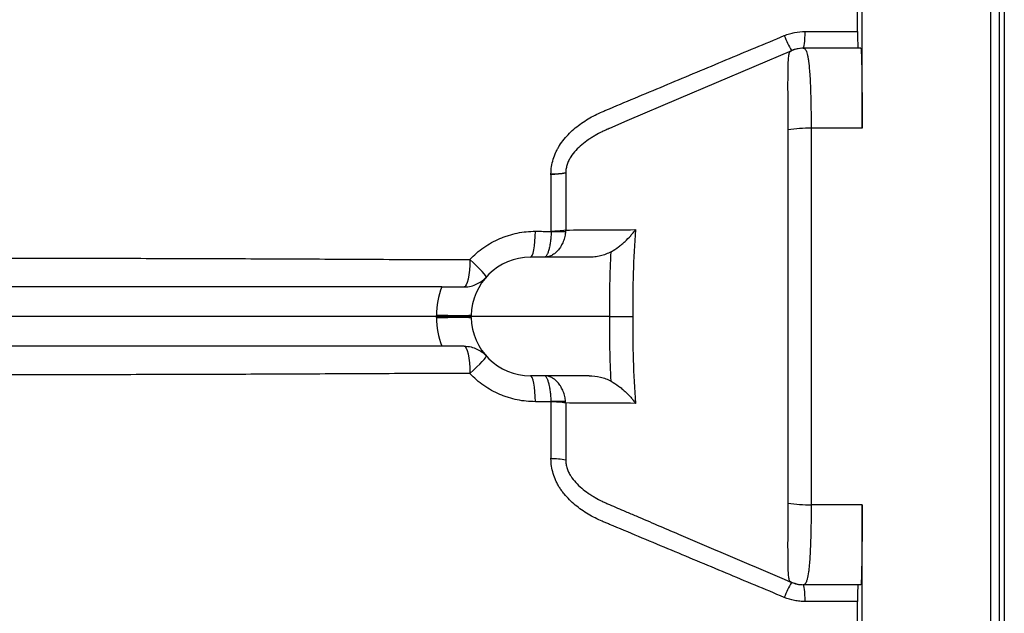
# Model space of a CAD drawing. Header units: millimetres. Extents: x 5407 to 15347, y 2145 to 17923.
# Tile 8 of 13: x 13685 to 15347, y 4114 to 5116. Entities that reach past the tile are written whole.
import ezdxf

# ---------------------------------------------------------------- set-up
doc = ezdxf.new("R2010")
doc.units = ezdxf.units.MM
doc.header["$LTSCALE"] = 5

msp = doc.modelspace()

# ---------------------------------------------------------------- linework, layer by layer
at = {"color": 8, "linetype": 'Continuous', "lineweight": 25}
for p, q in [((15324.3, 4615.1), (15324.3, 6647.6)), ((15324.3, 2582.6), (15324.3, 4615.1))]:
    msp.add_line(p, q, dxfattribs=at)
at = {"color": 7, "linetype": 'Continuous', "lineweight": 25}
for p, q in [((15338.9, 4615.1), (15338.9, 6636)), ((15346.9, 6345.1), (15346.9, 4615.1)), ((15106.9, 4933.1), (15106.9, 6052.3)), ((14987.5, 5064), (14987.5, 5064)), ((15007.2, 5068.1), (15008.2, 5068.1)), ((15104.7, 5068.1), (15008.2, 5068.1)), ((14709.9, 4945.4), (14680.4, 4932.7)), ((15106.9, 4933.1), (15020.8, 4933.1)), ((14645.9, 4715.1), (14547, 4715.1)), ((14397.2, 4665.1), (11896.7, 4665.1)), ((14388.3, 4615.1), (11896.8, 4615.1)), ((14388.3, 4615.1), (14388.3, 4616.9)), ((14388.3, 4613.4), (14388.3, 4615.1)), ((14446.9, 4615.1), (14388.3, 4615.1)), ((14447, 4616.9), (14446.9, 4615.1)), ((14681.2, 4615.1), (14446.9, 4615.1)), ((14447, 4613.4), (14446.9, 4615.1)), ((15338.9, 2594.2), (15338.9, 4615.1)), ((15346.9, 4615.1), (15346.9, 2885.1)), ((14397.2, 4565.1), (11896.7, 4565.1)), ((14645.9, 4515.1), (14547, 4515.1)), ((15106.9, 4297.2), (15020.8, 4297.2)), ((15106.9, 3177.9), (15106.9, 4297.2)), ((15104.7, 4162.2), (15008.2, 4162.2))]:
    msp.add_line(p, q, dxfattribs=at)
at = {"color": 7, "linetype": 'Continuous', "lineweight": 25, "flags": 128}
for points in [[(15007.2, 5068.1), (15007.8, 5068.6), (15008.4, 5070.1), (15009, 5072.6), (15009.6, 5075.9), (15010.1, 5080.1), (15010.5, 5085), (15010.8, 5090.5), (15011, 5096.5)], [(14987.5, 5064), (14797, 4982.6), (14709.9, 4945.4)], [(14547, 4715.1), (14548.5, 4715.9), (14550, 4718.4), (14551.4, 4722.3), (14552.6, 4727.7), (14553.7, 4734.2), (14554.5, 4741.8), (14555.1, 4750.2), (14555.5, 4759)], [(14444.9, 4711.2), (14444.6, 4702), (14443.9, 4693.3), (14443, 4685.3), (14441.8, 4678.4), (14440.3, 4672.7), (14438.7, 4668.6), (14437, 4666), (14435.2, 4665.1)], [(14472.4, 4681.8), (14472.3, 4682.7), (14471.1, 4684.6), (14468.8, 4687.4), (14465.5, 4691), (14461.4, 4695.3), (14456.4, 4700.2), (14450.9, 4705.6), (14444.9, 4711.2)], [(14447, 4616.9), (14446, 4616.7), (14443.3, 4616.6), (14438.7, 4616.5), (14432.7, 4616.4), (14425.3, 4616.4), (14416.8, 4616.5), (14407.6, 4616.6), (14397.9, 4616.7), (14388.3, 4616.9)], [(14388.3, 4613.4), (14397.9, 4613.6), (14407.6, 4613.7), (14416.8, 4613.8), (14425.3, 4613.9), (14432.7, 4613.9), (14438.7, 4613.8), (14443.3, 4613.7), (14446, 4613.6), (14447, 4613.4)], [(14435.2, 4565.1), (14437, 4564.3), (14438.7, 4561.7), (14440.3, 4557.5), (14441.8, 4551.9), (14443, 4544.9), (14443.9, 4537), (14444.6, 4528.3), (14444.9, 4519.1)], [(14444.9, 4519.1), (14450.9, 4524.7), (14456.4, 4530), (14461.4, 4534.9), (14465.5, 4539.2), (14468.8, 4542.8), (14471.1, 4545.6), (14472.3, 4547.5), (14472.4, 4548.5)], [(14555.5, 4471.3), (14555.1, 4480.1), (14554.5, 4488.5), (14553.7, 4496), (14552.6, 4502.6), (14551.4, 4507.9), (14550, 4511.9), (14548.5, 4514.3), (14547, 4515.1)], [(14987.5, 4166.2), (14987.5, 4166.2)], [(15011, 4133.8), (15010.8, 4139.7), (15010.5, 4145.2), (15010.1, 4150.1), (15009.6, 4154.3), (15009, 4157.7), (15008.4, 4160.2), (15007.8, 4161.7), (15007.2, 4162.2)]]:
    msp.add_lwpolyline(points, dxfattribs=at)
at = {"color": 7, "linetype": 'Continuous', "lineweight": 25}
for centre, radius, start, end in [((15185.2, 5172.9), 225.6, 201.7003, 208.8373), ((15008.2, 5019.7), 48.4, 90.0251, 118.7129), ((15007.2, 5018.1), 50, 90.2326, 113.1648), ((15017.8, 4711.4), 221.7, 89.207, 99.2976), ((14581.2, 5006), 150.2, 270.198, 279.7512), ((14580.5, 5005.2), 149.8, 270.4551, 280.0374), ((14579.9, 4956.4), 197, 270.6336, 277.7566), ((14594.2, 4973.1), 214.5, 266.7566, 273.2434), ((14547, 4615.1), 100, 90, 179), ((14538.3, 4614.3), 150, 160.1749, 179), ((14538.3, 4616), 150, 181, 199.8251), ((14547, 4615.1), 100, 181, 270), ((14594.2, 4257.2), 214.5, 86.7566, 93.2434), ((14579.9, 4273.9), 197.1, 82.2453, 89.368), ((14580.6, 4225.1), 149.8, 79.9726, 89.5538), ((15017.8, 4518.9), 221.7, 260.7026, 270.7933), ((15185.2, 4057.4), 225.6, 151.1622, 158.2995), ((15008.2, 4210.6), 48.4, 241.286, 269.9749)]:
    msp.add_arc(centre, radius, start, end, dxfattribs=at)
for points, knots in [([(15099.3, 5096.4), (15099.3, 5107.5), (15099.3, 5118.6), (15099.3, 5140.6), (15099.3, 5151.5), (15099.3, 5162.4)], [0, 0, 0, 0, 0.5, 0.5, 1, 1, 1, 1]), ([(14596, 4903.8), (14598.5, 4907.6), (14601.1, 4911.2), (14606.7, 4918.1), (14609.7, 4921.4), (14619.2, 4930.9), (14626.1, 4936.5), (14640.5, 4946.6), (14648.1, 4951.2), (14660, 4957.2), (14664, 4959.1), (14670.1, 4961.7), (14672.2, 4962.6), (14676.3, 4964.3), (14711.1, 4978.9), (14745.9, 4993.5), (14811.5, 5020.9), (14844.3, 5034.7), (14909.9, 5062.1), (14942.7, 5075.8), (14975.5, 5089.4)], [0, 0, 0, 0, 0.03125, 0.03125, 0.0625, 0.0625, 0.125, 0.125, 0.1875, 0.1875, 0.21875, 0.21875, 0.234375, 0.234375, 0.25, 0.5, 0.5, 0.75, 0.75, 1, 1, 1, 1]), ([(14975.5, 5089.4), (14978.4, 5090.6), (14981.3, 5091.6), (14987.1, 5093.4), (14990, 5094.1), (14998.9, 5095.9), (15004.9, 5096.5), (15011, 5096.5)], [0, 0, 0, 0, 0.25, 0.25, 0.5, 0.5, 1, 1, 1, 1]), ([(15099.3, 5096.4), (15099.3, 5092.3), (15099.3, 5088.5), (15099.4, 5083.2), (15099.4, 5081.6), (15099.4, 5078.6), (15099.4, 5077.2), (15099.5, 5075.3), (15099.5, 5074.7), (15099.5, 5073.5), (15099.5, 5073), (15099.6, 5071.6), (15099.6, 5070.7), (15099.7, 5069.4), (15099.7, 5068.9), (15099.8, 5068.2), (15099.8, 5068.1), (15099.8, 5068.1)], [0, 0, 0, 0, 0.25, 0.25, 0.375, 0.375, 0.5, 0.5, 0.5625, 0.5625, 0.625, 0.625, 0.75, 0.75, 0.875, 0.875, 1, 1, 1, 1]), ([(14981.9, 4930.2), (14981.9, 4938.6), (14981.9, 4946.7), (14981.9, 4958.7), (14981.9, 4962.6), (14981.9, 4970.4), (14981.9, 4974.2), (14981.9, 4985.4), (14981.8, 4992.5), (14981.8, 5002.6), (14981.8, 5005.8), (14981.8, 5012.2), (14981.8, 5015.2), (14981.9, 5024), (14981.9, 5029.3), (14982, 5036.6), (14982.1, 5038.9), (14982.2, 5043.2), (14982.3, 5045.2), (14982.6, 5050.8), (14982.9, 5053.9), (14983.5, 5057.7), (14983.7, 5058.8), (14984.1, 5060.2), (14984.3, 5060.7), (14984.6, 5061.4), (14984.8, 5061.8), (14984.9, 5062.1)], [0, 0, 0, 0, 0.125, 0.125, 0.1875, 0.1875, 0.25, 0.25, 0.375, 0.375, 0.4375, 0.4375, 0.5, 0.5, 0.625, 0.625, 0.6875, 0.6875, 0.75, 0.75, 0.875, 0.875, 0.9375, 0.9375, 0.96875, 0.96875, 1, 1, 1, 1]), ([(14984.9, 5062.1), (14985.1, 5062.5), (14985.5, 5062.8), (14986.1, 5063.3), (14986.3, 5063.4), (14986.8, 5063.7), (14987, 5063.8), (14987.2, 5063.9), (14987.4, 5064), (14987.4, 5064), (14987.5, 5064), (14987.5, 5064), (14987.5, 5064)], [0, 0, 0, 0, 0.5, 0.5, 0.75, 0.75, 0.875, 0.9375, 0.96875, 0.984375, 0.984375, 1, 1, 1, 1]), ([(15008.2, 5068.1), (15008.8, 5068.1), (15009.4, 5067.8), (15010.5, 5067), (15011.1, 5066.4), (15012.6, 5063.9), (15013.5, 5061.5), (15014.5, 5057.4), (15014.7, 5056.6), (15015.1, 5054.7), (15015.3, 5053.8), (15015.8, 5050.7), (15016.1, 5048.5), (15017.1, 5041.4), (15017.6, 5036), (15018.3, 5026.8), (15018.6, 5023.5), (15019, 5016.8), (15019.2, 5013.3), (15019.7, 5002.4), (15020, 4994.6), (15020.2, 4984.3), (15020.3, 4982.2), (15020.4, 4977.9), (15020.4, 4975.8), (15020.6, 4969.3), (15020.6, 4965), (15020.8, 4951.6), (15020.8, 4942.5), (15020.8, 4933.1)], [0, 0, 0, 0, 0.0625, 0.0625, 0.125, 0.125, 0.25, 0.25, 0.28125, 0.28125, 0.3125, 0.3125, 0.375, 0.375, 0.5, 0.5, 0.5625, 0.5625, 0.625, 0.625, 0.75, 0.75, 0.78125, 0.78125, 0.8125, 0.8125, 0.875, 0.875, 1, 1, 1, 1]), ([(15104.7, 5068.1), (15104.9, 5068.1), (15105, 5067.2), (15105.2, 5064.7), (15105.3, 5063.7), (15105.4, 5061.9), (15105.5, 5061.2), (15105.5, 5059.8), (15105.6, 5059), (15105.7, 5054.9), (15105.9, 5050.9), (15106, 5043.8), (15106.1, 5041.2), (15106.2, 5037.1), (15106.2, 5035.7), (15106.3, 5032.8), (15106.3, 5031.3), (15106.4, 5023.6), (15106.5, 5016.9), (15106.6, 5006), (15106.7, 5002.2), (15106.7, 4994.4), (15106.8, 4990.4), (15106.8, 4978), (15106.9, 4969.5), (15106.9, 4956.2), (15106.9, 4951.6), (15106.9, 4942.5), (15106.9, 4937.8), (15106.9, 4933.1)], [0, 0, 0, 0, 0.125, 0.125, 0.1875, 0.1875, 0.21875, 0.21875, 0.25, 0.25, 0.375, 0.375, 0.4375, 0.4375, 0.46875, 0.46875, 0.5, 0.5, 0.625, 0.625, 0.6875, 0.6875, 0.75, 0.75, 0.875, 0.875, 0.9375, 0.9375, 1, 1, 1, 1]), ([(14680.4, 4932.7), (14680.3, 4932.7), (14680.3, 4932.7), (14680.2, 4932.7), (14680.2, 4932.7), (14679.9, 4932.6), (14679.5, 4932.4), (14678.6, 4932), (14677.8, 4931.6), (14676.3, 4931), (14675.3, 4930.5), (14672.2, 4929.1), (14670.2, 4928.1), (14664.1, 4925.1), (14660.1, 4923), (14654.3, 4919.6), (14652.3, 4918.4), (14648.5, 4916), (14646.6, 4914.8), (14641, 4910.9), (14637.3, 4908.2), (14630.2, 4902.2), (14626.8, 4899.1), (14620.5, 4892.2), (14617.6, 4888.5), (14613.8, 4882.6), (14612.7, 4880.6), (14610.6, 4876.3), (14609.7, 4874.1), (14608.3, 4869.6), (14607.7, 4867.3), (14606.9, 4862.7), (14606.7, 4860.3), (14606.6, 4858)], [0, 0, 0, 0, 0.000977, 0.000977, 0.001953, 0.003906, 0.007812, 0.015625, 0.03125, 0.03125, 0.0625, 0.0625, 0.125, 0.125, 0.25, 0.25, 0.3125, 0.3125, 0.375, 0.375, 0.5, 0.5, 0.625, 0.625, 0.75, 0.75, 0.8125, 0.8125, 0.875, 0.875, 0.9375, 0.9375, 1, 1, 1, 1]), ([(14981.9, 4300.1), (14981.9, 4326.1), (14981.9, 4352.2), (14981.9, 4404.6), (14981.9, 4430.9), (14981.9, 4483.4), (14981.9, 4509.7), (14981.9, 4562.3), (14981.9, 4588.7), (14981.9, 4641.4), (14981.9, 4667.8), (14981.9, 4720.5), (14981.9, 4746.8), (14981.9, 4799.4), (14981.9, 4825.7), (14981.9, 4878), (14981.9, 4904.1), (14981.9, 4930.2)], [0, 0, 0, 0, 0.125, 0.125, 0.25, 0.25, 0.375, 0.375, 0.5, 0.5, 0.625, 0.625, 0.75, 0.75, 0.875, 0.875, 1, 1, 1, 1]), ([(15020.8, 4933.1), (15020.8, 4906.8), (15020.8, 4880.4), (15020.8, 4827.6), (15020.7, 4801.1), (15020.7, 4748), (15020.7, 4721.5), (15020.7, 4668.3), (15020.7, 4641.7), (15020.7, 4588.5), (15020.7, 4561.9), (15020.7, 4508.7), (15020.7, 4482.2), (15020.7, 4429.2), (15020.8, 4402.7), (15020.8, 4349.8), (15020.8, 4323.5), (15020.8, 4297.2)], [0, 0, 0, 0, 0.125, 0.125, 0.25, 0.25, 0.375, 0.375, 0.5, 0.5, 0.625, 0.625, 0.75, 0.75, 0.875, 0.875, 1, 1, 1, 1]), ([(14581.7, 4855.8), (14581.7, 4864.3), (14583.1, 4872.5), (14586.8, 4884.7), (14588.3, 4888.7), (14590.9, 4894.5), (14591.9, 4896.4), (14593.4, 4899.2), (14594.1, 4900.6), (14595.1, 4902.2), (14595.5, 4902.9), (14595.8, 4903.4), (14595.9, 4903.6), (14596, 4903.8)], [0, 0, 0, 0, 0.5, 0.5, 0.75, 0.75, 0.875, 0.875, 0.9375, 0.96875, 0.984375, 0.984375, 1, 1, 1, 1]), ([(14582.1, 4759.4), (14582, 4775.4), (14582, 4791.5), (14581.9, 4815.5), (14581.9, 4823.5), (14581.8, 4835.4), (14581.8, 4839.4), (14581.8, 4845.4), (14581.8, 4847.4), (14581.8, 4851.4), (14581.7, 4853.4), (14581.7, 4855.4)], [0, 0, 0, 0, 0.5, 0.5, 0.75, 0.75, 0.875, 0.875, 0.9375, 0.9375, 1, 1, 1, 1]), ([(14606.6, 4857.7), (14606.6, 4853.7), (14606.6, 4849.7), (14606.6, 4841.6), (14606.6, 4837.6), (14606.6, 4825.6), (14606.6, 4817.5), (14606.5, 4793.4), (14606.5, 4777.3), (14606.5, 4761.1)], [0, 0, 0, 0, 0.125, 0.125, 0.25, 0.25, 0.5, 0.5, 1, 1, 1, 1]), ([(14444.9, 4711.2), (14448.4, 4715), (14452.2, 4718.7), (14460, 4725.5), (14464.1, 4728.8), (14476.9, 4737.7), (14485.9, 4742.7), (14497.7, 4747.8), (14500.1, 4748.7), (14505, 4750.5), (14507.5, 4751.4), (14514.9, 4753.7), (14519.9, 4755), (14534.9, 4758), (14545.1, 4759), (14555.5, 4759)], [0, 0, 0, 0, 0.125, 0.125, 0.25, 0.25, 0.5, 0.5, 0.5625, 0.5625, 0.625, 0.625, 0.75, 0.75, 1, 1, 1, 1]), ([(14606.3, 4758.9), (14606.1, 4755.9), (14605.6, 4753), (14604.6, 4748.7), (14604.2, 4747.3), (14603.4, 4744.5), (14602.9, 4743.1), (14601.3, 4739.1), (14600.1, 4736.6), (14597.4, 4731.8), (14595.9, 4729.6), (14592.6, 4725.6), (14590.8, 4723.9), (14588, 4721.5), (14587, 4720.8), (14585, 4719.5), (14584, 4718.9), (14581, 4717.3), (14578.9, 4716.5), (14575.6, 4715.7), (14574.5, 4715.5), (14572.9, 4715.3), (14572.3, 4715.2), (14571.2, 4715.2), (14570.6, 4715.1), (14570.1, 4715.1)], [0, 0, 0, 0, 0.125, 0.125, 0.1875, 0.1875, 0.25, 0.25, 0.375, 0.375, 0.5, 0.5, 0.625, 0.625, 0.6875, 0.6875, 0.75, 0.75, 0.875, 0.875, 0.9375, 0.9375, 0.96875, 0.96875, 1, 1, 1, 1]), ([(14582.1, 4758.9), (14582, 4755.9), (14581.8, 4753), (14581.5, 4748.7), (14581.4, 4747.3), (14581.1, 4744.5), (14580.9, 4743.1), (14580.4, 4739.1), (14580, 4736.6), (14579.1, 4731.8), (14578.6, 4729.6), (14577.5, 4725.6), (14576.9, 4723.9), (14576, 4721.5), (14575.7, 4720.8), (14575, 4719.5), (14574.7, 4718.9), (14573.7, 4717.3), (14573, 4716.5), (14571.9, 4715.7), (14571.5, 4715.5), (14571, 4715.3), (14570.8, 4715.2), (14570.5, 4715.2), (14570.3, 4715.1), (14570.1, 4715.1)], [0, 0, 0, 0, 0.125, 0.125, 0.1875, 0.1875, 0.25, 0.25, 0.375, 0.375, 0.5, 0.5, 0.625, 0.625, 0.6875, 0.6875, 0.75, 0.75, 0.875, 0.875, 0.9375, 0.9375, 0.96875, 0.96875, 1, 1, 1, 1]), ([(14606.5, 4761.1), (14623.9, 4761.3), (14641.4, 4761.4), (14658.8, 4761.4), (14680.7, 4761.6), (14702.5, 4761.7), (14724.4, 4761.8)], [0, 0, 0, 0, 0.01665679, 0.01665679, 0.01665679, 0.0375052, 0.0375052, 0.0375052, 0.0375052]), ([(14683.2, 4724.5), (14687.6, 4726.9), (14691.7, 4729.6), (14697.6, 4734), (14699.5, 4735.5), (14703.2, 4738.6), (14705, 4740.2), (14710.1, 4745), (14713.3, 4748.2), (14717.7, 4753.2), (14719.2, 4754.9), (14721.2, 4757.5), (14721.9, 4758.3), (14723.2, 4760.1), (14723.8, 4760.9), (14724.4, 4761.8)], [0, 0, 0, 0, 0.25, 0.25, 0.375, 0.375, 0.5, 0.5, 0.75, 0.75, 0.875, 0.875, 0.9375, 0.9375, 1, 1, 1, 1]), ([(14724.4, 4761.8), (14722.6, 4737.4), (14721.3, 4713), (14719.8, 4664.1), (14719.6, 4639.6), (14720, 4615.1)], [0, 0, 0, 0, 0.5, 0.5, 1, 1, 1, 1]), ([(14683.2, 4724.5), (14680.3, 4722.9), (14677.4, 4721.5), (14671.4, 4719.2), (14668.3, 4718.2), (14662.1, 4716.7), (14658.8, 4716.1), (14652.4, 4715.3), (14649.1, 4715.1), (14645.9, 4715.1)], [0, 0, 0, 0, 0.25, 0.25, 0.5, 0.5, 0.75, 0.75, 1, 1, 1, 1]), ([(14681.2, 4615.1), (14681, 4633.4), (14681, 4651.6), (14681.6, 4688), (14682.3, 4706.3), (14683.2, 4724.5)], [0, 0, 0, 0, 0.5, 0.5, 1, 1, 1, 1]), ([(12331.1, 4714), (12350, 4714), (12369.1, 4714), (12407.4, 4714), (12426.7, 4714), (12484.9, 4713.9), (12524.2, 4713.9), (12583.7, 4713.9), (12603.6, 4713.9), (12643.7, 4713.9), (12663.9, 4713.8), (12724.7, 4713.8), (12765.7, 4713.8), (12890, 4713.8), (12974.6, 4713.7), (13082.5, 4713.7), (13104.2, 4713.7), (13147.8, 4713.7), (13169.7, 4713.7), (13235.7, 4713.7), (13280, 4713.7), (13413.7, 4713.6), (13503.9, 4713.6), (13640.7, 4713.6), (13686.6, 4713.6), (13778.8, 4713.5), (13825.2, 4713.5), (13918.6, 4713.3), (13965.5, 4713.2), (14059.9, 4712.9), (14107.4, 4712.6), (14203, 4712.2), (14251, 4711.9), (14347.5, 4711.5), (14396.1, 4711.3), (14444.9, 4711.2)], [0, 0, 0, 0, 0.03125, 0.03125, 0.0625, 0.0625, 0.125, 0.125, 0.15625, 0.15625, 0.1875, 0.1875, 0.25, 0.25, 0.375, 0.375, 0.40625, 0.40625, 0.4375, 0.4375, 0.5, 0.5, 0.625, 0.625, 0.6875, 0.6875, 0.75, 0.75, 0.8125, 0.8125, 0.875, 0.875, 0.9375, 0.9375, 1, 1, 1, 1]), ([(14435.2, 4665.1), (14439.3, 4665.1), (14443.1, 4665.6), (14450.3, 4667.3), (14453.7, 4668.6), (14459.8, 4671.5), (14462.7, 4673.2), (14466.6, 4676.2), (14467.8, 4677.2), (14469.6, 4678.9), (14470.2, 4679.4), (14471.3, 4680.6), (14471.9, 4681.2), (14472.4, 4681.8)], [0, 0, 0, 0, 0.25, 0.25, 0.5, 0.5, 0.75, 0.75, 0.875, 0.875, 0.9375, 0.9375, 1, 1, 1, 1]), ([(14397.2, 4665.1), (14400.4, 4665.1), (14403.7, 4665.1), (14410.2, 4665.1), (14413.5, 4665.1), (14420, 4665.1), (14423.1, 4665.1), (14429.3, 4665.1), (14432.3, 4665.1), (14435.2, 4665.1)], [0, 0, 0, 0, 0.25, 0.25, 0.5, 0.5, 0.75, 0.75, 1, 1, 1, 1]), ([(14683.2, 4505.8), (14682.3, 4524), (14681.6, 4542.2), (14681, 4578.7), (14681, 4596.9), (14681.2, 4615.1)], [0, 0, 0, 0, 0.5, 0.5, 1, 1, 1, 1]), ([(14681.2, 4615.1), (14685, 4615.1), (14688.6, 4615.1), (14694, 4615.1), (14695.8, 4615.1), (14699.3, 4615.1), (14701, 4615.1), (14706, 4615.1), (14709.1, 4615.1), (14713.5, 4615.1), (14714.9, 4615.1), (14716.9, 4615.1), (14717.5, 4615.1), (14718.8, 4615.1), (14719.4, 4615.1), (14720, 4615.1)], [0, 0, 0, 0, 0.25, 0.25, 0.375, 0.375, 0.5, 0.5, 0.75, 0.75, 0.875, 0.875, 0.9375, 0.9375, 1, 1, 1, 1]), ([(14720, 4615.1), (14719.6, 4590.7), (14719.8, 4566.2), (14721.3, 4517.3), (14722.6, 4492.9), (14724.4, 4468.5)], [0, 0, 0, 0, 0.5, 0.5, 1, 1, 1, 1]), ([(14435.2, 4565.1), (14432.3, 4565.1), (14429.3, 4565.1), (14423.1, 4565.1), (14420, 4565.1), (14413.4, 4565.1), (14410.2, 4565.1), (14403.7, 4565.1), (14400.4, 4565.1), (14397.2, 4565.1)], [0, 0, 0, 0, 0.25, 0.25, 0.5, 0.5, 0.75, 0.75, 1, 1, 1, 1]), ([(14435.2, 4565.1), (14439.3, 4565.1), (14443.1, 4564.6), (14450.3, 4562.9), (14453.7, 4561.7), (14459.8, 4558.7), (14462.7, 4557), (14466.6, 4554.1), (14467.8, 4553), (14469.6, 4551.4), (14470.2, 4550.8), (14471.3, 4549.7), (14471.9, 4549.1), (14472.4, 4548.5)], [0, 0, 0, 0, 0.25, 0.25, 0.5, 0.5, 0.75, 0.75, 0.875, 0.875, 0.9375, 0.9375, 1, 1, 1, 1]), ([(14444.9, 4519.1), (14396.1, 4519), (14347.6, 4518.8), (14251.2, 4518.3), (14203.2, 4518.1), (14107.8, 4517.6), (14060.3, 4517.4), (13966, 4517.1), (13919.1, 4517), (13825.9, 4516.8), (13779.5, 4516.7), (13687.3, 4516.7), (13641.5, 4516.7), (13504.8, 4516.6), (13414.7, 4516.6), (13281.2, 4516.6), (13236.9, 4516.6), (13149, 4516.6), (13105.3, 4516.6), (12975.7, 4516.5), (12890.9, 4516.5), (12766.2, 4516.5), (12725.1, 4516.4), (12664.1, 4516.4), (12643.8, 4516.4), (12603.6, 4516.4), (12583.6, 4516.4), (12524, 4516.4), (12484.7, 4516.3), (12407.2, 4516.3), (12368.9, 4516.3), (12331.1, 4516.3)], [0, 0, 0, 0, 0.0625, 0.0625, 0.125, 0.125, 0.1875, 0.1875, 0.25, 0.25, 0.3125, 0.3125, 0.375, 0.375, 0.5, 0.5, 0.5625, 0.5625, 0.625, 0.625, 0.75, 0.75, 0.8125, 0.8125, 0.84375, 0.84375, 0.875, 0.875, 0.9375, 0.9375, 1, 1, 1, 1]), ([(14555.5, 4471.3), (14545.1, 4471.3), (14534.9, 4472.3), (14519.9, 4475.3), (14514.9, 4476.6), (14507.5, 4478.9), (14505, 4479.7), (14500.1, 4481.5), (14497.7, 4482.5), (14485.9, 4487.6), (14476.9, 4492.6), (14464.1, 4501.5), (14460, 4504.7), (14452.2, 4511.6), (14448.4, 4515.3), (14444.9, 4519.1)], [0, 0, 0, 0, 0.25, 0.25, 0.375, 0.375, 0.4375, 0.4375, 0.5, 0.5, 0.75, 0.75, 0.875, 0.875, 1, 1, 1, 1]), ([(14606.3, 4471.3), (14606.1, 4474.4), (14605.6, 4477.3), (14604.6, 4481.6), (14604.2, 4483), (14603.4, 4485.8), (14602.9, 4487.2), (14601.3, 4491.2), (14600.1, 4493.7), (14597.4, 4498.4), (14595.9, 4500.6), (14592.6, 4504.6), (14590.8, 4506.4), (14588, 4508.7), (14587, 4509.5), (14585, 4510.8), (14584, 4511.4), (14581, 4513), (14578.9, 4513.8), (14575.6, 4514.6), (14574.5, 4514.8), (14572.9, 4515), (14572.3, 4515), (14571.2, 4515.1), (14570.6, 4515.1), (14570.1, 4515.1)], [0, 0, 0, 0, 0.125, 0.125, 0.1875, 0.1875, 0.25, 0.25, 0.375, 0.375, 0.5, 0.5, 0.625, 0.625, 0.6875, 0.6875, 0.75, 0.75, 0.875, 0.875, 0.9375, 0.9375, 0.96875, 0.96875, 1, 1, 1, 1]), ([(14582.1, 4471.3), (14582, 4474.4), (14581.8, 4477.3), (14581.5, 4481.6), (14581.4, 4483), (14581.1, 4485.8), (14580.9, 4487.2), (14580.4, 4491.2), (14580, 4493.7), (14579.1, 4498.4), (14578.6, 4500.6), (14577.5, 4504.6), (14576.9, 4506.4), (14576, 4508.7), (14575.7, 4509.5), (14575, 4510.8), (14574.7, 4511.4), (14573.7, 4513), (14573, 4513.8), (14571.9, 4514.6), (14571.5, 4514.8), (14571, 4515), (14570.8, 4515), (14570.5, 4515.1), (14570.3, 4515.1), (14570.1, 4515.1)], [0, 0, 0, 0, 0.125, 0.125, 0.1875, 0.1875, 0.25, 0.25, 0.375, 0.375, 0.5, 0.5, 0.625, 0.625, 0.6875, 0.6875, 0.75, 0.75, 0.875, 0.875, 0.9375, 0.9375, 0.96875, 0.96875, 1, 1, 1, 1]), ([(14645.9, 4515.1), (14652.4, 4515.1), (14658.8, 4514.4), (14668.2, 4512.1), (14671.3, 4511.1), (14677.4, 4508.8), (14680.3, 4507.4), (14683.2, 4505.8)], [0, 0, 0, 0, 0.5, 0.5, 0.75, 0.75, 1, 1, 1, 1]), ([(14683.2, 4505.8), (14687.6, 4503.3), (14691.7, 4500.6), (14697.6, 4496.3), (14699.5, 4494.8), (14703.2, 4491.7), (14705, 4490.1), (14710.2, 4485.3), (14713.4, 4482), (14717.8, 4477), (14719.2, 4475.3), (14721.2, 4472.8), (14721.9, 4471.9), (14722.8, 4470.6), (14723.2, 4470.2), (14723.8, 4469.3), (14724.1, 4468.9), (14724.4, 4468.5)], [0, 0, 0, 0, 0.25, 0.25, 0.375, 0.375, 0.5, 0.5, 0.75, 0.75, 0.875, 0.875, 0.9375, 0.9375, 0.96875, 0.96875, 1, 1, 1, 1]), ([(14581.7, 4374.8), (14581.7, 4376.8), (14581.8, 4378.8), (14581.8, 4382.8), (14581.8, 4384.8), (14581.8, 4390.8), (14581.8, 4394.8), (14581.9, 4406.8), (14581.9, 4414.8), (14582, 4438.8), (14582, 4454.8), (14582.1, 4470.9)], [0, 0, 0, 0, 0.0625, 0.0625, 0.125, 0.125, 0.25, 0.25, 0.5, 0.5, 1, 1, 1, 1]), ([(14606.5, 4469.1), (14606.5, 4453), (14606.5, 4436.8), (14606.6, 4412.7), (14606.6, 4404.7), (14606.6, 4392.6), (14606.6, 4388.6), (14606.6, 4380.6), (14606.6, 4376.6), (14606.6, 4372.6)], [0, 0, 0, 0, 0.5, 0.5, 0.75, 0.75, 0.875, 0.875, 1, 1, 1, 1]), ([(14724.4, 4468.5), (14702.5, 4468.6), (14680.7, 4468.7), (14658.8, 4468.8), (14641.4, 4468.9), (14623.9, 4469), (14606.5, 4469.1)], [0, 0, 0, 0, 0.02084836, 0.02084836, 0.02084836, 0.03750519, 0.03750519, 0.03750519, 0.03750519]), ([(14596.1, 4326.4), (14594.9, 4328.2), (14593.9, 4330.1), (14591.8, 4333.9), (14590.9, 4335.8), (14588.2, 4341.7), (14586.7, 4345.7), (14583, 4358), (14581.7, 4366.3), (14581.7, 4374.8)], [0, 0, 0, 0, 0.125, 0.125, 0.25, 0.25, 0.5, 0.5, 1, 1, 1, 1]), ([(14606.6, 4372.6), (14606.7, 4370.2), (14606.9, 4367.9), (14607.6, 4363.3), (14608.2, 4361), (14609.6, 4356.4), (14610.5, 4354.2), (14612.6, 4349.9), (14613.7, 4347.8), (14617.5, 4341.9), (14620.3, 4338.3), (14626.6, 4331.4), (14630, 4328.2), (14637.1, 4322.3), (14640.8, 4319.5), (14646.4, 4315.6), (14648.3, 4314.3), (14652.2, 4311.9), (14654.2, 4310.7), (14660.1, 4307.3), (14664.1, 4305.2), (14670.2, 4302.1), (14672.2, 4301.2), (14676.3, 4299.3), (14678.3, 4298.4), (14680.4, 4297.5)], [0, 0, 0, 0, 0.0625, 0.0625, 0.125, 0.125, 0.1875, 0.1875, 0.25, 0.25, 0.375, 0.375, 0.5, 0.5, 0.625, 0.625, 0.6875, 0.6875, 0.75, 0.75, 0.875, 0.875, 0.9375, 0.9375, 1, 1, 1, 1]), ([(14975.5, 4140.8), (14942.7, 4154.5), (14910, 4168.1), (14844.4, 4195.6), (14811.6, 4209.3), (14746.1, 4236.7), (14713.3, 4250.4), (14678.5, 4265), (14676.5, 4265.9), (14672.4, 4267.6), (14670.4, 4268.4), (14664.2, 4271), (14660.2, 4272.9), (14652.3, 4277), (14648.4, 4279.1), (14640.7, 4283.7), (14637, 4286.1), (14629.7, 4291.2), (14626.2, 4293.9), (14619.3, 4299.6), (14616, 4302.6), (14609.7, 4308.9), (14606.7, 4312.2), (14602.5, 4317.4), (14600.4, 4320), (14598.2, 4323.2), (14597.3, 4324.6), (14596.7, 4325.5), (14596.3, 4325.9), (14596.1, 4326.4)], [0, 0, 0, 0, 0.25, 0.25, 0.5, 0.5, 0.75, 0.75, 0.765625, 0.765625, 0.78125, 0.78125, 0.8125, 0.8125, 0.84375, 0.84375, 0.875, 0.875, 0.90625, 0.90625, 0.9375, 0.9375, 0.96875, 0.96875, 0.984375, 0.992187, 0.996094, 0.996094, 1, 1, 1, 1]), ([(14680.4, 4297.5), (14680.4, 4297.5), (14689.4, 4293.7), (14704.4, 4287.2), (14719.5, 4280.8), (14725.4, 4278.3)], [0, 0, 0, 0, 0.000006, 0.604395, 1, 1, 1, 1]), ([(14984.9, 4168.2), (14984.6, 4168.8), (14984.3, 4169.6), (14983.7, 4171.5), (14983.5, 4172.6), (14982.9, 4176.3), (14982.6, 4179.4), (14982.3, 4185.1), (14982.2, 4187.1), (14982.1, 4191.4), (14982, 4193.6), (14981.9, 4198.4), (14981.9, 4201), (14981.9, 4206.3), (14981.9, 4209.2), (14981.8, 4218), (14981.8, 4224.3), (14981.8, 4234.3), (14981.8, 4237.8), (14981.9, 4244.9), (14981.9, 4248.6), (14981.9, 4259.8), (14981.9, 4267.5), (14981.9, 4279.5), (14981.9, 4283.5), (14981.9, 4291.7), (14981.9, 4295.9), (14981.9, 4300.1)], [0, 0, 0, 0, 0.0625, 0.0625, 0.125, 0.125, 0.25, 0.25, 0.3125, 0.3125, 0.375, 0.375, 0.4375, 0.4375, 0.5, 0.5, 0.625, 0.625, 0.6875, 0.6875, 0.75, 0.75, 0.875, 0.875, 0.9375, 0.9375, 1, 1, 1, 1]), ([(15020.8, 4297.2), (15020.8, 4292.5), (15020.8, 4287.8), (15020.8, 4278.6), (15020.7, 4274.1), (15020.6, 4260.7), (15020.4, 4252.1), (15020.1, 4239.8), (15019.9, 4235.7), (15019.7, 4227.9), (15019.5, 4224.1), (15019, 4213.2), (15018.6, 4206.5), (15018, 4198.9), (15017.9, 4197.4), (15017.6, 4194.4), (15017.5, 4193), (15017.1, 4188.9), (15016.8, 4186.4), (15015.8, 4179.3), (15015.1, 4175.3), (15014.1, 4171.2), (15013.9, 4170.4), (15013.4, 4169), (15013.2, 4168.3), (15012.5, 4166.5), (15012.1, 4165.5), (15010.5, 4163), (15009.4, 4162.2), (15008.2, 4162.2)], [0, 0, 0, 0, 0.0625, 0.0625, 0.125, 0.125, 0.25, 0.25, 0.3125, 0.3125, 0.375, 0.375, 0.5, 0.5, 0.53125, 0.53125, 0.5625, 0.5625, 0.625, 0.625, 0.75, 0.75, 0.78125, 0.78125, 0.8125, 0.8125, 0.875, 0.875, 1, 1, 1, 1]), ([(15106.9, 4297.2), (15106.9, 4287.8), (15106.9, 4278.7), (15106.9, 4265.4), (15106.9, 4261), (15106.8, 4254.6), (15106.8, 4252.4), (15106.8, 4248.2), (15106.8, 4246.1), (15106.7, 4235.8), (15106.7, 4228), (15106.5, 4217.1), (15106.5, 4213.6), (15106.4, 4208.6), (15106.4, 4206.9), (15106.4, 4203.7), (15106.3, 4202.1), (15106.2, 4194.4), (15106.1, 4189), (15105.9, 4181.8), (15105.9, 4179.6), (15105.7, 4175.6), (15105.7, 4173.7), (15105.5, 4168.8), (15105.3, 4166.4), (15105.1, 4163.9), (15105, 4163.3), (15104.9, 4162.4), (15104.8, 4162.2), (15104.7, 4162.2)], [0, 0, 0, 0, 0.125, 0.125, 0.1875, 0.1875, 0.21875, 0.21875, 0.25, 0.25, 0.375, 0.375, 0.4375, 0.4375, 0.46875, 0.46875, 0.5, 0.5, 0.625, 0.625, 0.6875, 0.6875, 0.75, 0.75, 0.875, 0.875, 0.9375, 0.9375, 1, 1, 1, 1]), ([(14725.4, 4278.3), (14749.2, 4268.1), (14836, 4231), (14923.8, 4193.5), (14987.5, 4166.2)], [0, 0, 0, 0, 0.274758, 1, 1, 1, 1]), ([(14987.5, 4166.2), (14987.2, 4166.4), (14986.9, 4166.5), (14986.3, 4166.8), (14986.1, 4167), (14985.5, 4167.5), (14985.1, 4167.8), (14984.9, 4168.2)], [0, 0, 0, 0, 0.25, 0.25, 0.5, 0.5, 1, 1, 1, 1]), ([(15008.2, 4162.2), (15007.5, 4162.2), (15006.5, 4162.2), (15006.9, 4162.2), (15007.1, 4162.2)], [0, 0, 0, 0, 0.5907712, 1, 1, 1, 1]), ([(15099.8, 4162.2), (15099.8, 4162.2), (15099.7, 4161.5), (15099.6, 4159.5), (15099.6, 4158.7), (15099.5, 4156.8), (15099.5, 4155.7), (15099.4, 4153.8), (15099.4, 4153.1), (15099.4, 4151.7), (15099.4, 4151), (15099.4, 4148.7), (15099.4, 4147.1), (15099.3, 4143.6), (15099.3, 4141.7), (15099.3, 4137.9), (15099.3, 4135.9), (15099.3, 4133.9)], [0, 0, 0, 0, 0.25, 0.25, 0.375, 0.375, 0.5, 0.5, 0.5625, 0.5625, 0.625, 0.625, 0.75, 0.75, 0.875, 0.875, 1, 1, 1, 1]), ([(15011, 4133.8), (15008, 4133.8), (15004.9, 4133.9), (14998.9, 4134.5), (14995.9, 4135), (14987, 4136.7), (14981.2, 4138.5), (14975.5, 4140.8)], [0, 0, 0, 0, 0.25, 0.25, 0.5, 0.5, 1, 1, 1, 1]), ([(15099.3, 4067.8), (15099.3, 4078.8), (15099.3, 4089.7), (15099.3, 4111.7), (15099.3, 4122.8), (15099.3, 4133.9)], [0, 0, 0, 0, 0.5, 0.5, 1, 1, 1, 1])]:
    msp.add_open_spline(points, degree=3, knots=knots, dxfattribs=at)
for points in [[(15011, 5096.5), (15040.5, 5096.5), (15069.9, 5096.4), (15099.3, 5096.4)], [(14581.7, 4855.4), (14581.7, 4855.5), (14581.7, 4855.7), (14581.7, 4855.8)], [(14606.6, 4858), (14606.6, 4857.9), (14606.6, 4857.8), (14606.6, 4857.7)], [(14555.5, 4759), (14564.3, 4759), (14573.2, 4758.9), (14582.1, 4758.9)], [(14582.1, 4758.9), (14582.1, 4759.1), (14582.1, 4759.2), (14582.1, 4759.4)], [(14606.5, 4761.1), (14606.5, 4760.4), (14606.4, 4759.7), (14606.3, 4758.9)], [(14582.1, 4471.3), (14573.2, 4471.3), (14564.3, 4471.3), (14555.5, 4471.3)], [(14582.1, 4470.9), (14582.1, 4471.1), (14582.1, 4471.2), (14582.1, 4471.3)], [(14606.5, 4469.1), (14606.5, 4469.9), (14606.4, 4470.6), (14606.3, 4471.3)], [(14987.5, 4166.2), (14990.7, 4165.1), (14997, 4162.7), (15003.8, 4162.4), (15007.2, 4162.2)], [(15099.3, 4133.9), (15069.9, 4133.8), (15040.5, 4133.8), (15011, 4133.8)]]:
    msp.add_open_spline(points, degree=3, dxfattribs=at)

doc.saveas('drawing.dxf')
